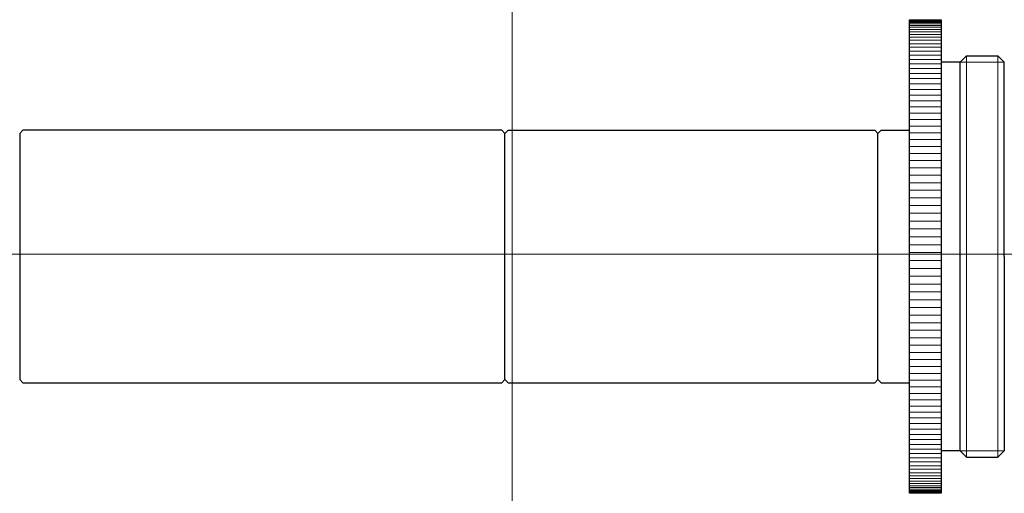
# Model space of a CAD drawing. Header units: millimetres. Extents: x -31.1 to 31.1, y 284.8 to 314.8.
import ezdxf

# ---------------------------------------------------------------- set-up
doc = ezdxf.new("R2010")
doc.units = ezdxf.units.MM
doc.header["$LTSCALE"] = 0.25
doc.layers.add('00_補助線', color=252, linetype='Continuous', lineweight=0, plot=False)
doc.layers.add('01_外形線', color=7, linetype='Continuous', lineweight=30)
doc.layers.add('06_面取線', color=7, linetype='Continuous', lineweight=9)

msp = doc.modelspace()

# ---------------------------------------------------------------- linework, layer by layer
at = {"layer": '00_補助線'}
for p, direction in [((0, 0), (0, 1)), ((0, 300), (1, 0))]:
    msp.add_xline(p, direction, dxfattribs=at)
at = {"layer": '01_外形線'}
for p, q in [((25.15, 284.843), (25.15, 314.843)), ((25.15, 314.843), (27.15, 314.843)), ((27.15, 314.843), (27.15, 284.843)), ((28.35, 312.143), (27.15, 312.143)), ((28.35, 312.143), (28.75, 312.543)), ((28.35, 287.543), (28.35, 312.143)), ((28.75, 312.543), (30.75, 312.543)), ((30.75, 312.543), (31.15, 312.143)), ((31.15, 299.843), (31.15, 312.143)), ((-31.15, 307.643), (-30.95, 307.843)), ((-0.65, 307.843), (-30.95, 307.843)), ((-0.65, 307.843), (-0.45, 307.643)), ((-0.45, 307.643), (-0.25, 307.843)), ((-0.25, 307.843), (22.95, 307.843)), ((22.95, 307.843), (23.15, 307.643)), ((23.15, 307.643), (23.35, 307.843)), ((23.35, 307.843), (25.15, 307.843)), ((-31.15, 307.643), (-31.15, 292.043)), ((-0.45, 292.043), (-0.45, 307.643)), ((23.15, 292.043), (23.15, 307.643)), ((31.15, 299.843), (31.15, 287.543)), ((-31.15, 292.043), (-30.95, 291.843)), ((-30.95, 291.843), (-0.65, 291.843)), ((-0.65, 291.843), (-0.45, 292.043)), ((-0.45, 292.043), (-0.25, 291.843)), ((-0.25, 291.843), (22.95, 291.843)), ((22.95, 291.843), (23.15, 292.043)), ((23.15, 292.043), (23.35, 291.843)), ((23.35, 291.843), (25.15, 291.843)), ((28.35, 287.543), (27.15, 287.543)), ((28.35, 287.543), (28.75, 287.143)), ((30.75, 287.143), (31.15, 287.543)), ((28.75, 287.143), (30.75, 287.143)), ((27.15, 284.843), (25.15, 284.843))]:
    msp.add_line(p, q, dxfattribs=at)
at = {"layer": '06_面取線'}
for p, q in [((25.15, 314.786), (27.15, 314.786)), ((25.15, 314.734), (27.15, 314.734)), ((25.15, 314.665), (27.15, 314.665)), ((25.15, 314.58), (27.15, 314.58)), ((25.15, 314.479), (27.15, 314.479)), ((25.15, 314.361), (27.15, 314.361)), ((25.15, 314.228), (27.15, 314.228)), ((25.15, 314.078), (27.15, 314.078)), ((25.15, 313.912), (27.15, 313.912)), ((25.15, 313.731), (27.15, 313.731)), ((25.15, 313.535), (27.15, 313.535)), ((25.15, 313.323), (27.15, 313.323)), ((25.15, 313.096), (27.15, 313.096)), ((25.15, 312.855), (27.15, 312.855)), ((25.15, 312.599), (27.15, 312.599)), ((25.15, 312.329), (27.15, 312.329)), ((31.15, 312.143), (28.35, 312.143)), ((28.75, 312.543), (28.75, 287.143)), ((30.75, 287.143), (30.75, 312.543)), ((25.15, 312.045), (27.15, 312.045)), ((25.15, 311.747), (27.15, 311.747)), ((25.15, 311.436), (27.15, 311.436)), ((25.15, 311.113), (27.15, 311.113)), ((25.15, 310.776), (27.15, 310.776)), ((25.15, 310.428), (27.15, 310.428)), ((25.15, 310.068), (27.15, 310.068)), ((25.15, 309.696), (27.15, 309.696)), ((25.15, 309.314), (27.15, 309.314)), ((25.15, 308.921), (27.15, 308.921)), ((25.15, 308.518), (27.15, 308.518)), ((25.15, 308.105), (27.15, 308.105)), ((25.15, 307.684), (27.15, 307.684)), ((25.15, 307.253), (27.15, 307.253)), ((25.15, 306.814), (27.15, 306.814)), ((25.15, 306.368), (27.15, 306.368)), ((25.15, 305.914), (27.15, 305.914)), ((25.15, 305.453), (27.15, 305.453)), ((25.15, 304.987), (27.15, 304.987)), ((25.15, 304.514), (27.15, 304.514)), ((25.15, 304.036), (27.15, 304.036)), ((25.15, 303.554), (27.15, 303.554)), ((25.15, 303.068), (27.15, 303.068)), ((25.15, 302.578), (27.15, 302.578)), ((25.15, 302.084), (27.15, 302.084)), ((25.15, 301.589), (27.15, 301.589)), ((25.15, 301.091), (27.15, 301.091)), ((25.15, 300.592), (27.15, 300.592)), ((25.15, 300.093), (27.15, 300.093)), ((25.15, 299.593), (27.15, 299.593)), ((25.15, 299.093), (27.15, 299.093)), ((25.15, 298.594), (27.15, 298.594)), ((25.15, 298.097), (27.15, 298.097)), ((25.15, 297.601), (27.15, 297.601)), ((25.15, 297.108), (27.15, 297.108)), ((25.15, 296.618), (27.15, 296.618)), ((25.15, 296.131), (27.15, 296.131)), ((25.15, 295.649), (27.15, 295.649)), ((25.15, 295.171), (27.15, 295.171)), ((25.15, 294.699), (27.15, 294.699)), ((25.15, 294.232), (27.15, 294.232)), ((25.15, 293.772), (27.15, 293.772)), ((25.15, 293.318), (27.15, 293.318)), ((25.15, 292.871), (27.15, 292.871)), ((25.15, 292.432), (27.15, 292.432)), ((25.15, 292.002), (27.15, 292.002)), ((25.15, 291.58), (27.15, 291.58)), ((25.15, 291.167), (27.15, 291.167)), ((25.15, 290.764), (27.15, 290.764)), ((25.15, 290.371), (27.15, 290.371)), ((25.15, 289.989), (27.15, 289.989)), ((25.15, 289.618), (27.15, 289.618)), ((25.15, 289.257), (27.15, 289.257)), ((25.15, 288.909), (27.15, 288.909)), ((25.15, 288.573), (27.15, 288.573)), ((25.15, 288.249), (27.15, 288.249)), ((25.15, 287.938), (27.15, 287.938)), ((25.15, 287.641), (27.15, 287.641)), ((25.15, 287.357), (27.15, 287.357)), ((31.15, 287.543), (28.35, 287.543)), ((25.15, 287.087), (27.15, 287.087)), ((25.15, 286.831), (27.15, 286.831)), ((25.15, 286.589), (27.15, 286.589)), ((25.15, 286.363), (27.15, 286.363)), ((25.15, 286.151), (27.15, 286.151)), ((25.15, 285.954), (27.15, 285.954)), ((25.15, 285.773), (27.15, 285.773)), ((25.15, 285.608), (27.15, 285.608)), ((25.15, 285.458), (27.15, 285.458)), ((25.15, 285.324), (27.15, 285.324)), ((25.15, 285.207), (27.15, 285.207)), ((25.15, 285.105), (27.15, 285.105)), ((25.15, 285.02), (27.15, 285.02)), ((25.15, 284.952), (27.15, 284.952)), ((25.15, 284.9), (27.15, 284.9))]:
    msp.add_line(p, q, dxfattribs=at)

doc.saveas('drawing.dxf')
